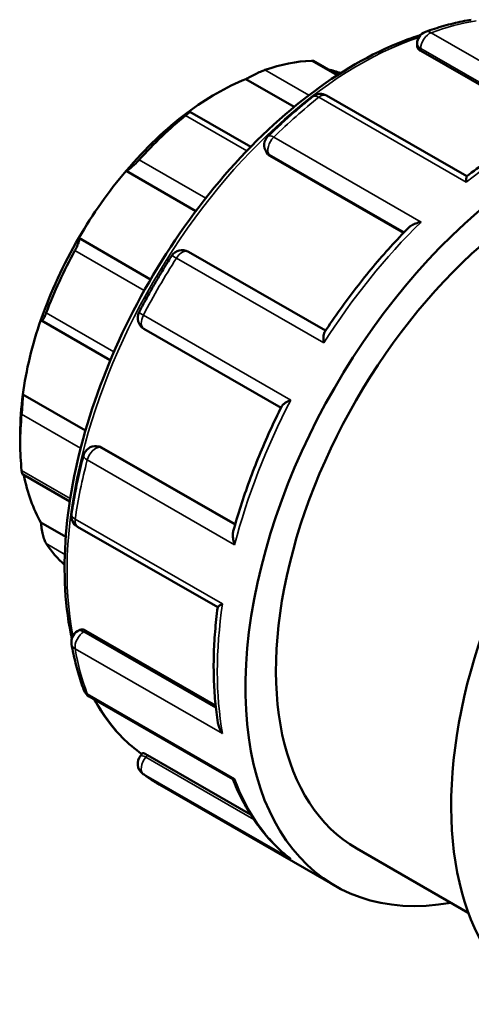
# Model space of a CAD drawing. Header units: millimetres. Extents: x -1 to 973, y -378 to 745.
# Tile 11 of 12: x 800 to 861, y 610 to 745. Entities that reach past the tile are written whole.
import ezdxf

# ---------------------------------------------------------------- set-up
doc = ezdxf.new("R2010")
doc.units = ezdxf.units.MM
doc.layers.add('Visible (ANSI)', color=7, linetype='Continuous', lineweight=50)
doc.layers.add('Visible Narrow (ANSI)', color=7, linetype='Continuous', lineweight=35)

msp = doc.modelspace()

# ---------------------------------------------------------------- linework, layer by layer
at = {"layer": 'Visible (ANSI)'}
for p, q in [((853.957, 740.894), (853.957, 741.268)), ((854.455, 740.268), (872.208, 730.044)), ((843.101, 736.975), (839.778, 738.888)), ((830.524, 736.404), (837.14, 732.594)), ((860.747, 723.114), (841.586, 734.149)), ((831.214, 727.138), (822.865, 731.946)), ((833.492, 726.195), (833.353, 726.393)), ((833.837, 725.885), (852.109, 715.363)), ((814.158, 723.842), (823.696, 718.35)), ((807.676, 714.664), (817.514, 708.999)), ((841.429, 701.975), (822.673, 712.776)), ((802.578, 703.353), (812.001, 697.927)), ((816.59, 702.233), (835.343, 691.433)), ((800.038, 693.24), (808.6, 688.31)), ((799.676, 687.954), (799.676, 686.57)), ((810.133, 686.164), (810.374, 686.142)), ((810.809, 685.999), (829.082, 675.477)), ((799.973, 682.341), (806.456, 678.608)), ((802.514, 675.701), (805.906, 673.747)), ((807.524, 675.145), (826.683, 664.112)), ((807.524, 660.841), (807.847, 661.027)), ((808.639, 660.911), (826.4, 650.683)), ((809.13, 651.892), (828.768, 640.583)), ((816.113, 643.787), (816.414, 644.161)), ((817.067, 643.866), (831.194, 635.731)), ((818.754, 639.798), (842.754, 625.978)), ((845.698, 631.091), (860.957, 622.304))]:
    msp.add_line(p, q, dxfattribs=at)
for centre, start, end in [((855.657, 741.268), 109.76294, 180), ((840.737, 732.676), 60.06401, 128.39442), ((834.745, 727.369), 134.50319, 215.02709), ((821.824, 711.303), 60.06401, 147.4582), ((817.438, 703.705), 152.54122, 240.06401), ((809.978, 684.471), 84.76275, 165.47853), ((808.372, 676.618), 171.57095, 240.06401), ((808.372, 659.368), 119.93599, 190.13073), ((809.978, 653.365), 200.26097, 240.06401), ((817.438, 642.722), 141.19183, 232.30898)]:
    msp.add_arc(centre, 1.7, start, end, dxfattribs=at)
for centre, major_axis, start_param, end_param in [((827.719, 702.719), (19.791, 34.368), 0.3497393, 0.5888711), ((826.517, 703.411), (18.943, 32.895), 0.0987969, 0.1777829), ((826.517, 703.411), (-18.943, -32.895), 3.7752436, 4.0748706), ((872.197, 677.106), (29.443, 51.128), 5.8321585, 9.8758048), ((826.517, 703.411), (-18.943, -32.895), 4.0748706, 4.4035621), ((827.719, 702.719), (19.791, 34.368), 0.9780578, 1.2171896), ((826.517, 703.411), (-18.943, -32.895), 4.4035621, 4.7031891), ((900.339, 660.9), (29.443, 51.128), 0, 3.1415927), ((872.197, 677.106), (-26.499, -46.016), 3.9993968, 6.2831853), ((826.517, 703.411), (-18.943, -32.895), 4.7031891, 5.0318807), ((827.719, 702.719), (19.791, 34.368), 1.6063764, 1.8455081), ((826.517, 703.411), (-18.943, -32.895), 5.0318807, 5.3315077), ((826.517, 703.411), (-18.943, -32.895), 5.3315077, 5.4958534), ((827.719, 702.719), (19.791, 34.368), 2.2346949, 2.4738267), ((826.517, 703.411), (-18.943, -32.895), 5.6914664, 5.9598262), ((827.719, 702.719), (-19.791, -34.368), 6.0046061, 6.1663389)]:
    msp.add_ellipse(centre, major_axis=major_axis, ratio=0.5780931, start_param=start_param, end_param=end_param, dxfattribs=at)
for points, knots in [([(861.366, 744.538), (860.954, 744.468), (860.54, 744.39), (859.71, 744.217), (859.293, 744.122), (858.457, 743.916), (858.037, 743.804), (857.197, 743.564), (856.775, 743.436), (855.93, 743.164), (855.506, 743.02), (855.082, 742.867)], [5.94475494, 5.94475494, 5.94475494, 5.94475494, 5.97540733, 5.97540733, 6.00605972, 6.00605972, 6.03671212, 6.03671212, 6.06736451, 6.06736451, 6.0980169, 6.0980169, 6.0980169, 6.0980169]), ([(854.427, 742.441), (853.607, 742.183), (852.783, 741.892), (847.67, 739.9), (843.304, 737.373), (834.819, 730.872), (830.702, 726.897), (823.134, 717.912), (819.684, 712.906), (813.789, 702.365), (811.345, 696.832), (807.708, 685.786), (806.516, 680.274), (805.516, 669.813), (805.71, 664.865), (806.647, 660.242), (806.691, 660.035), (806.736, 659.83)], [6.0612345, 6.0612345, 6.0612345, 6.0612345, 6.1235365, 6.1235365, 6.4462874, 6.4462874, 6.7695724, 6.7695724, 7.0922902, 7.0922902, 7.4147909, 7.4147909, 7.7375734, 7.7375734, 8.0609179, 8.0609179, 8.0761387, 8.0761387, 8.0761387, 8.0761387]), ([(854.455, 740.268), (854.304, 740.354), (854.174, 740.459), (854.001, 740.676), (853.958, 740.79), (853.957, 740.892), (853.957, 740.893), (853.957, 740.894)], [0, 0, 0, 0, 0.06395561, 0.06395561, 0.12791123, 0.12791123, 0.12840732, 0.12840732, 0.12840732, 0.12840732]), ([(839.778, 738.888), (839.757, 738.9), (839.731, 738.91), (839.647, 738.926), (839.582, 738.93), (839.505, 738.927)], [0.866747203, 0.866747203, 0.866747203, 0.866747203, 0.890136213, 0.890136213, 0.926281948, 0.926281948, 0.926281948, 0.926281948]), ([(833.142, 737.653), (833.058, 737.624), (832.964, 737.588), (832.759, 737.507), (832.649, 737.46), (832.31, 737.313), (832.072, 737.202), (831.602, 736.976), (831.342, 736.844), (830.886, 736.605), (830.687, 736.497), (830.524, 736.404)], [0.32049982, 0.32049982, 0.32049982, 0.32049982, 0.35664556, 0.35664556, 0.39279129, 0.39279129, 0.46508276, 0.46508276, 0.55304121, 0.55304121, 0.63564242, 0.63564242, 0.63564242, 0.63564242]), ([(839.682, 734.008), (839.265, 733.678), (838.849, 733.341), (838.021, 732.654), (837.609, 732.304), (836.788, 731.592), (836.379, 731.23), (835.565, 730.494), (835.159, 730.119), (834.353, 729.359), (833.952, 728.973), (833.554, 728.581)], [0.1851684, 0.1851684, 0.1851684, 0.1851684, 0.2158208, 0.2158208, 0.24647319, 0.24647319, 0.27712558, 0.27712558, 0.30777798, 0.30777798, 0.33843037, 0.33843037, 0.33843037, 0.33843037]), ([(822.511, 731.79), (822.626, 731.855), (822.725, 731.906), (822.856, 731.957), (822.883, 731.954), (822.847, 731.89), (822.795, 731.834), (822.652, 731.704), (822.593, 731.653), (822.457, 731.538), (822.38, 731.475), (822.297, 731.408)], [0.61113935, 0.61113935, 0.61113935, 0.61113935, 0.69374057, 0.69374057, 0.78169901, 0.78169901, 0.85399048, 0.85399048, 0.89013621, 0.89013621, 0.92628195, 0.92628195, 0.92628195, 0.92628195]), ([(874.464, 730.976), (873.549, 730.628), (872.632, 730.242), (870.795, 729.399), (869.875, 728.941), (868.036, 727.956), (867.116, 727.428), (865.283, 726.306), (864.368, 725.712), (862.547, 724.458), (861.64, 723.798), (860.739, 723.108)], [6.11656558, 6.11656558, 6.11656558, 6.11656558, 6.18249735, 6.18249735, 6.24842912, 6.24842912, 6.3143609, 6.3143609, 6.38029267, 6.38029267, 6.44622444, 6.44622444, 6.44622444, 6.44622444]), ([(815.934, 725.354), (815.857, 725.268), (815.774, 725.179), (815.603, 725.002), (815.516, 724.914), (815.256, 724.66), (815.087, 724.506), (814.77, 724.235), (814.607, 724.108), (814.342, 723.929), (814.236, 723.871), (814.158, 723.842)], [0.32049982, 0.32049982, 0.32049982, 0.32049982, 0.35664556, 0.35664556, 0.39279129, 0.39279129, 0.46508276, 0.46508276, 0.55304121, 0.55304121, 0.63564242, 0.63564242, 0.63564242, 0.63564242]), ([(860.669, 722.309), (860.669, 722.311), (860.669, 722.313), (860.668, 722.485), (860.672, 722.636), (860.686, 722.877), (860.696, 722.972), (860.718, 723.073), (860.728, 723.099), (860.739, 723.108)], [-0.00083028, -0.00083028, -0.00083028, -0.00083028, 0, 0, 0.07560311, 0.07560311, 0.14769859, 0.14769859, 0.19427211, 0.19427211, 0.19427211, 0.19427211]), ([(852.805, 716.076), (851.972, 715.232), (851.149, 714.363), (849.528, 712.579), (848.73, 711.664), (847.162, 709.791), (846.391, 708.833), (844.881, 706.88), (844.141, 705.884), (842.695, 703.857), (841.989, 702.827), (841.301, 701.781)], [0.36163345, 0.36163345, 0.36163345, 0.36163345, 0.4262689, 0.4262689, 0.49090434, 0.49090434, 0.55553978, 0.55553978, 0.62017523, 0.62017523, 0.68481067, 0.68481067, 0.68481067, 0.68481067]), ([(852.805, 716.076), (852.907, 716.18), (853.032, 716.275), (853.35, 716.472), (853.555, 716.568), (853.999, 716.731), (854.242, 716.796), (854.493, 716.844), (854.496, 716.844), (854.499, 716.845)], [0.12028521, 0.12028521, 0.12028521, 0.12028521, 0.17564765, 0.17564765, 0.24807579, 0.24807579, 0.3241364, 0.3241364, 0.32495875, 0.32495875, 0.32495875, 0.32495875]), ([(807.676, 714.664), (807.715, 714.639), (807.739, 714.581), (807.741, 714.387), (807.716, 714.247), (807.624, 713.939), (807.558, 713.761), (807.428, 713.462), (807.379, 713.357), (807.274, 713.144), (807.218, 713.036), (807.16, 712.931)], [0.61113935, 0.61113935, 0.61113935, 0.61113935, 0.69374057, 0.69374057, 0.78169901, 0.78169901, 0.85399048, 0.85399048, 0.89013621, 0.89013621, 0.92628195, 0.92628195, 0.92628195, 0.92628195]), ([(820.392, 712.218), (820.072, 711.717), (819.756, 711.212), (819.134, 710.198), (818.827, 709.688), (818.223, 708.662), (817.925, 708.146), (817.339, 707.109), (817.05, 706.588), (816.483, 705.542), (816.204, 705.017), (815.93, 704.489)], [0.70876718, 0.70876718, 0.70876718, 0.70876718, 0.73941957, 0.73941957, 0.77007197, 0.77007197, 0.80072436, 0.80072436, 0.83137675, 0.83137675, 0.86202915, 0.86202915, 0.86202915, 0.86202915]), ([(803.228, 704.408), (803.186, 704.298), (803.144, 704.192), (803.059, 703.995), (803.018, 703.904), (802.899, 703.663), (802.828, 703.545), (802.702, 703.381), (802.644, 703.339), (802.558, 703.352), (802.53, 703.4), (802.514, 703.476)], [0.32049982, 0.32049982, 0.32049982, 0.32049982, 0.35664556, 0.35664556, 0.39279129, 0.39279129, 0.46508276, 0.46508276, 0.55304121, 0.55304121, 0.63564242, 0.63564242, 0.63564242, 0.63564242]), ([(841.195, 700.303), (841.194, 700.305), (841.194, 700.308), (841.165, 700.533), (841.15, 700.747), (841.147, 701.13), (841.159, 701.302), (841.21, 701.585), (841.248, 701.701), (841.301, 701.781)], [-0.00083028, -0.00083028, -0.00083028, -0.00083028, 0, 0, 0.07560311, 0.07560311, 0.14769859, 0.14769859, 0.21428053, 0.21428053, 0.21428053, 0.21428053]), ([(800.038, 693.24), (800.039, 693.103), (800.036, 692.926), (800.021, 692.497), (800.008, 692.241), (799.977, 691.759), (799.959, 691.507), (799.929, 691.133), (799.918, 691.008), (799.897, 690.77), (799.886, 690.657), (799.876, 690.553)], [0.61113935, 0.61113935, 0.61113935, 0.61113935, 0.69374057, 0.69374057, 0.78169901, 0.78169901, 0.85399048, 0.85399048, 0.89013621, 0.89013621, 0.92628195, 0.92628195, 0.92628195, 0.92628195]), ([(835.448, 691.644), (834.887, 690.525), (834.347, 689.398), (833.315, 687.132), (832.822, 685.993), (831.884, 683.707), (831.44, 682.56), (830.601, 680.264), (830.207, 679.115), (829.472, 676.817), (829.13, 675.669), (828.814, 674.525)], [0.88598885, 0.88598885, 0.88598885, 0.88598885, 0.95062055, 0.95062055, 1.01525224, 1.01525224, 1.07988394, 1.07988394, 1.14451564, 1.14451564, 1.20914733, 1.20914733, 1.20914733, 1.20914733]), ([(835.448, 691.644), (835.49, 691.728), (835.568, 691.815), (835.782, 692.001), (835.927, 692.099), (836.264, 692.293), (836.46, 692.388), (836.673, 692.478), (836.676, 692.478), (836.678, 692.479)], [0.1118644, 0.1118644, 0.1118644, 0.1118644, 0.17564765, 0.17564765, 0.24807579, 0.24807579, 0.3241364, 0.3241364, 0.32495875, 0.32495875, 0.32495875, 0.32495875]), ([(808.333, 684.897), (808.192, 684.355), (808.058, 683.815), (807.802, 682.735), (807.68, 682.197), (807.448, 681.122), (807.339, 680.586), (807.132, 679.518), (807.035, 678.985), (806.854, 677.923), (806.769, 677.394), (806.691, 676.867)], [1.23236595, 1.23236595, 1.23236595, 1.23236595, 1.26301835, 1.26301835, 1.29367074, 1.29367074, 1.32432314, 1.32432314, 1.35497553, 1.35497553, 1.38562792, 1.38562792, 1.38562792, 1.38562792]), ([(799.876, 682.818), (799.886, 682.726), (799.897, 682.645), (799.918, 682.511), (799.929, 682.458), (799.951, 682.372), (799.963, 682.348), (799.973, 682.341)], [0.32049982, 0.32049982, 0.32049982, 0.32049982, 0.35664556, 0.35664556, 0.39279129, 0.39279129, 0.437329, 0.437329, 0.437329, 0.437329]), ([(802.514, 675.701), (802.53, 675.475), (802.558, 675.213), (802.644, 674.648), (802.702, 674.343), (802.828, 673.823), (802.899, 673.573), (803.018, 673.244), (803.059, 673.142), (803.144, 672.962), (803.186, 672.885), (803.228, 672.822)], [0.61113935, 0.61113935, 0.61113935, 0.61113935, 0.69374057, 0.69374057, 0.78169901, 0.78169901, 0.85399048, 0.85399048, 0.89013621, 0.89013621, 0.92628195, 0.92628195, 0.92628195, 0.92628195]), ([(828.997, 672.674), (828.996, 672.677), (828.995, 672.68), (828.912, 672.917), (828.848, 673.156), (828.766, 673.615), (828.746, 673.837), (828.754, 674.216), (828.774, 674.378), (828.814, 674.525)], [-0.00083028, -0.00083028, -0.00083028, -0.00083028, 0, 0, 0.07560311, 0.07560311, 0.14769859, 0.14769859, 0.20598639, 0.20598639, 0.20598639, 0.20598639]), ([(826.684, 664.123), (826.686, 664.137), (826.702, 664.158), (826.776, 664.227), (826.853, 664.284), (827.058, 664.419), (827.188, 664.499), (827.34, 664.587), (827.342, 664.588), (827.344, 664.589)], [0.13144002, 0.13144002, 0.13144002, 0.13144002, 0.17564765, 0.17564765, 0.24807579, 0.24807579, 0.3241364, 0.3241364, 0.32495875, 0.32495875, 0.32495875, 0.32495875]), ([(826.684, 664.123), (826.536, 662.996), (826.418, 661.88), (826.24, 659.673), (826.181, 658.582), (826.124, 656.43), (826.126, 655.369), (826.19, 653.281), (826.252, 652.253), (826.437, 650.237), (826.561, 649.247), (826.714, 648.279)], [1.40778388, 1.40778388, 1.40778388, 1.40778388, 1.47369795, 1.47369795, 1.53961201, 1.53961201, 1.60552608, 1.60552608, 1.67144015, 1.67144015, 1.73735422, 1.73735422, 1.73735422, 1.73735422]), ([(807.847, 661.027), (807.848, 661.028), (807.848, 661.028), (807.937, 661.079), (808.056, 661.099), (808.332, 661.059), (808.488, 660.998), (808.639, 660.911)], [-0.12807658, -0.12807658, -0.12807658, -0.12807658, -0.12791123, -0.12791123, -0.06395561, -0.06395561, 0, 0, 0, 0]), ([(806.699, 659.069), (806.779, 658.625), (806.865, 658.185), (807.05, 657.315), (807.149, 656.885), (807.361, 656.034), (807.473, 655.614), (807.711, 654.785), (807.836, 654.376), (808.1, 653.568), (808.238, 653.169), (808.383, 652.776)], [1.75596473, 1.75596473, 1.75596473, 1.75596473, 1.78661712, 1.78661712, 1.81726952, 1.81726952, 1.84792191, 1.84792191, 1.87857431, 1.87857431, 1.9092267, 1.9092267, 1.9092267, 1.9092267]), ([(809.77, 651.523), (810.248, 650.651), (810.768, 649.821), (812.742, 647.056), (814.415, 645.37), (816.308, 644.03)], [8.30271347, 8.30271347, 8.30271347, 8.30271347, 8.38326009, 8.38326009, 8.58714645, 8.58714645, 8.58714645, 8.58714645]), ([(827.344, 646.827), (827.342, 646.829), (827.34, 646.832), (827.191, 647.037), (827.062, 647.257), (826.859, 647.705), (826.782, 647.935), (826.727, 648.204), (826.72, 648.242), (826.714, 648.279)], [-0.00083028, -0.00083028, -0.00083028, -0.00083028, 0, 0, 0.07560311, 0.07560311, 0.14769859, 0.14769859, 0.15933454, 0.15933454, 0.15933454, 0.15933454]), ([(816.414, 644.16), (816.418, 644.166), (816.428, 644.168), (816.482, 644.161), (816.558, 644.133), (816.775, 644.029), (816.917, 643.953), (817.067, 643.866)], [-0.15391987, -0.15391987, -0.15391987, -0.15391987, -0.12791123, -0.12791123, -0.06395561, -0.06395561, 0, 0, 0, 0]), ([(816.399, 641.377), (816.549, 641.261), (816.7, 641.147), (817.006, 640.923), (817.161, 640.814), (817.472, 640.599), (817.629, 640.494), (817.946, 640.287), (818.106, 640.187), (818.428, 639.989), (818.591, 639.893), (818.754, 639.798)], [2.279563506, 2.279563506, 2.279563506, 2.279563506, 2.295276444, 2.295276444, 2.310989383, 2.310989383, 2.326702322, 2.326702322, 2.34241526, 2.34241526, 2.358128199, 2.358128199, 2.358128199, 2.358128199]), ([(828.757, 640.589), (829.104, 639.704), (829.484, 638.848), (830.314, 637.199), (830.764, 636.406), (831.729, 634.89), (832.245, 634.167), (833.341, 632.797), (833.922, 632.15), (835.143, 630.937), (835.785, 630.37), (836.455, 629.846)], [1.92447242, 1.92447242, 1.92447242, 1.92447242, 1.99458272, 1.99458272, 2.06498934, 2.06498934, 2.13539596, 2.13539596, 2.20580258, 2.20580258, 2.2762092, 2.2762092, 2.2762092, 2.2762092]), ([(828.768, 640.583), (828.777, 640.578), (828.789, 640.576), (828.846, 640.578), (828.91, 640.602), (828.995, 640.645), (828.996, 640.645), (828.997, 640.646)], [0.22064398, 0.22064398, 0.22064398, 0.22064398, 0.24807579, 0.24807579, 0.3241364, 0.3241364, 0.32495875, 0.32495875, 0.32495875, 0.32495875]), ([(836.678, 629.687), (836.676, 629.688), (836.673, 629.69), (836.597, 629.74), (836.525, 629.792), (836.455, 629.846)], [-0.00083028, -0.00083028, -0.00083028, -0.00083028, 0, 0, 0.026944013, 0.026944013, 0.026944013, 0.026944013])]:
    msp.add_open_spline(points, degree=3, knots=knots, dxfattribs=at)
for points in [[(833.837, 725.885), (833.701, 725.963), (833.581, 726.069), (833.492, 726.195)], [(810.374, 686.141), (810.525, 686.127), (810.675, 686.077), (810.809, 685.999)]]:
    msp.add_open_spline(points, degree=3, dxfattribs=at)
at = {"layer": 'Visible Narrow (ANSI)'}
for p, q in [((876.031, 731.156), (855.878, 742.761)), ((854.455, 740.268), (854.455, 740.575)), ((854.455, 740.575), (872.511, 730.178)), ((839.505, 738.927), (843.004, 736.912)), ((839.153, 734.192), (833.142, 737.653)), ((840.516, 733.914), (860.669, 722.309)), ((822.297, 731.408), (830.676, 726.583)), ((854.499, 716.845), (834.346, 728.45)), ((825.046, 720.106), (815.934, 725.354)), ((833.837, 725.885), (833.704, 726.075)), ((833.704, 726.075), (852.179, 715.436)), ((807.16, 712.931), (816.644, 707.469)), ((821.042, 711.908), (841.195, 700.303)), ((812.491, 699.074), (803.228, 704.408)), ((836.678, 692.479), (816.525, 704.085)), ((799.876, 690.553), (807.945, 685.906)), ((829.055, 675.381), (810.579, 686.02)), ((810.579, 686.02), (810.809, 685.999)), ((808.844, 684.279), (828.997, 672.674)), ((806.516, 678.995), (799.876, 682.818)), ((827.344, 664.589), (807.191, 676.194)), ((803.228, 672.822), (805.776, 671.355)), ((808.372, 660.758), (808.639, 660.911)), ((826.435, 650.356), (808.372, 660.758)), ((807.191, 658.432), (827.344, 646.827)), ((828.997, 640.646), (808.844, 652.251)), ((816.837, 643.579), (817.067, 643.866)), ((831.634, 635.058), (816.837, 643.579)), ((816.525, 641.292), (836.678, 629.687))]:
    msp.add_line(p, q, dxfattribs=at)
for centre, major_axis, ratio, start_param, end_param in [((848.197, 690.927), (29.443, 51.128), 0.5780931, 0.4450341, 0.5982961), ((855.657, 741.268), (-0.848, -1.473), 0.5780931, 3.7398887, 5.4958534), ((855.657, 741.268), (-0.575, 1.6), 0.6742338, 5.6115011, 6.2831853), ((846.128, 692.119), (28.265, 49.083), 0.5780931, 0.5809044, 2.5568216), ((855.657, 741.268), (-1.7, 0), 0.5758617, 0, 0.7853982), ((848.197, 690.927), (29.443, 51.128), 0.5780931, 0.9686329, 1.1218948), ((840.737, 732.676), (-1.056, 1.332), 0.4621877, 5.4224761, 6.2831853), ((840.737, 732.676), (0.848, 1.473), 0.5780931, 0, 0.9686329), ((868.35, 679.322), (29.443, 51.128), 0.5780931, 0.5982961, 0.9686329), ((834.745, 727.369), (-0.848, -1.473), 0.5780931, 4.2634875, 6.0194522), ((834.745, 727.369), (-1.191, 1.212), 0.3541119, 5.3787724, 6.2831853), ((834.745, 727.369), (-1.392, -0.976), 0.7877574, 0, 0.3525803), ((868.35, 679.322), (29.443, 51.128), 0.5780931, 1.1218948, 1.4922316), ((821.824, 711.303), (0.848, 1.473), 0.5780931, 0, 1.4922316), ((848.197, 690.927), (29.443, 51.128), 0.5780931, 1.4922316, 1.6454936), ((821.824, 711.303), (-1.433, 0.914), 0.0640406, 5.3302368, 6.2831853), ((817.438, 703.705), (-1.508, 0.784), 0.0608941, 0, 0.9530887), ((817.438, 703.705), (-0.848, -1.473), 0.5780931, 4.7870863, 6.2831853), ((868.35, 679.322), (29.443, 51.128), 0.5780931, 1.6454936, 2.0158304), ((809.978, 684.471), (0.848, 1.473), 0.5780931, 0.2598657, 2.0158304), ((809.978, 684.471), (0.155, 1.693), 0.7885742, 5.935257, 6.2831853), ((809.978, 684.471), (-1.645, 0.426), 0.3512662, 0, 0.9053135), ((848.197, 690.927), (29.443, 51.128), 0.5780931, 2.0158304, 2.1690924), ((808.372, 676.618), (-1.681, 0.249), 0.4595836, 0, 0.8620176), ((808.372, 676.618), (-0.848, -1.473), 0.5780931, 5.310685, 6.2831853), ((868.35, 679.322), (29.443, 51.128), 0.5780931, 2.1690924, 2.5394292), ((808.372, 659.368), (-0.848, -1.473), 0.5780931, 3.9250571, 5.6810218), ((808.372, 659.368), (-0.848, 1.473), 0.5780931, 5.4997209, 6.2831853), ((808.372, 659.368), (-1.673, -0.299), 0.6724514, 0, 0.6744383), ((848.197, 690.927), (29.443, 51.128), 0.5780931, 2.5394292, 2.6926912), ((809.978, 653.365), (-1.595, -0.589), 0.735128, 0, 0.5495975), ((809.978, 653.365), (-0.848, -1.473), 0.5780931, 5.8342838, 6.2831853), ((846.128, 692.119), (-28.265, -49.083), 0.5780931, 5.939253, 6.2268827), ((817.438, 642.722), (-1.324, 1.065), 0.2127125, 5.3454715, 6.2831853), ((817.438, 642.722), (-0.848, -1.473), 0.5780931, 4.4486559, 6.2046206), ((817.438, 642.722), (-1.039, -1.345), 0.8134538, 0, 0.1103291), ((848.197, 690.927), (-29.443, -51.128), 0.5780931, 6.2046206, 6.2831853), ((868.35, 679.322), (-29.443, -51.128), 0.5780931, 5.8342838, 6.2046206)]:
    msp.add_ellipse(centre, major_axis=major_axis, ratio=ratio, start_param=start_param, end_param=end_param, dxfattribs=at)

doc.saveas('drawing.dxf')
